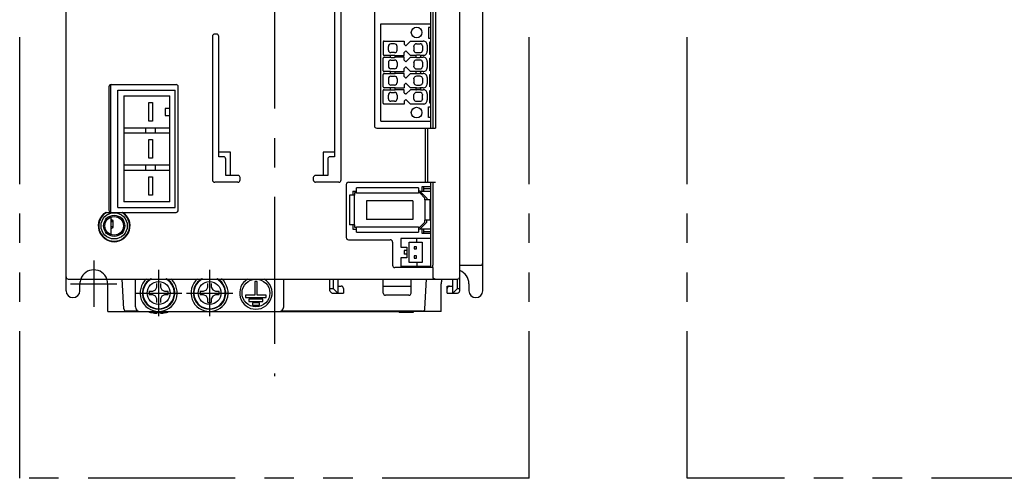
# Model space of a CAD drawing. Extents: x 0 to 493, y 0 to 244.
# Tile 1 of 3: x 0 to 213, y 0 to 99. Entities that reach past the tile are written whole.
import ezdxf

# ---------------------------------------------------------------- set-up
doc = ezdxf.new("R2010")
doc.units = 0
doc.header["$MEASUREMENT"] = 0
doc.linetypes.add('CENTER', pattern=[50.8, 31.75, -6.35, 6.35, -6.35])
doc.linetypes.add('PHANTOM', pattern=[63.5, 31.75, -6.35, 6.35, -6.35, 6.35, -6.35])
for name, color, linetype in [('10', 3, 'CONTINUOUS'), ('12', 7, 'CONTINUOUS'), ('16', 7, 'CENTER'), ('17', 6, 'CENTER'), ('18', 1, 'PHANTOM')]:
    doc.layers.add(name, color=color, linetype=linetype)

msp = doc.modelspace()

# ---------------------------------------------------------------- linework, layer by layer
at = {"layer": '10'}
for p, q in [((10, 40.5), (10, 203.5)), ((95, 40.5), (95, 203.5)), ((100, 40.5), (100, 203.5)), ((76.6, 121.6), (76.6, 76.1)), ((89.22, 122.1), (89.22, 75.6)), ((89.77, 122.1), (89.77, 75.6)), ((69.4, 64.4), (69.4, 112.4)), ((88.8, 75.6), (88.8, 105.82)), ((68, 100.9), (68, 69.4)), ((78, 77.09), (78, 98.09)), ((78, 98.09), (88.8, 98.09)), ((42.5, 95.9), (42.1, 95.9)), ((88.3, 97.29), (88.3, 94.99)), ((88.8, 97.29), (88.3, 97.29)), ((41.6, 95.4), (41.6, 64.4)), ((43, 69.4), (43, 95.4)), ((78.5, 94.19), (78.5, 91.49)), ((78.7, 94.39), (83, 94.39)), ((80.95, 93.79), (80.15, 93.79)), ((83, 94.39), (83, 93.74)), ((83, 93.74), (83.28, 93.46)), ((83.42, 93.46), (84.35, 94.39)), ((84.35, 94.39), (87.1, 94.39)), ((85.65, 93.79), (86.45, 93.79)), ((88.3, 94.99), (88.8, 94.99)), ((88.55, 91.49), (88.55, 94.19)), ((88.55, 94.19), (88.8, 94.19)), ((79.6, 92.44), (79.6, 93.24)), ((80.95, 91.89), (80.15, 91.89)), ((81.5, 92.44), (81.5, 93.24)), ((83.28, 92.22), (83, 91.94)), ((83, 91.29), (83, 91.94)), ((84.35, 91.29), (83.42, 92.22)), ((85.11, 93.24), (85.11, 92.44)), ((85.65, 91.89), (86.45, 91.89)), ((86.99, 93.24), (86.99, 92.44)), ((88, 93.49), (88, 92.19)), ((88.8, 91.49), (88.55, 91.49)), ((78.5, 87.99), (78.5, 90.69)), ((80.05, 91.29), (78.7, 91.29)), ((78.7, 90.89), (80.05, 90.89)), ((79.6, 89.74), (79.6, 88.94)), ((80.05, 91.29), (80.2, 91.32)), ((80.05, 90.89), (80.05, 91.29)), ((80.05, 90.89), (80.2, 90.87)), ((80.15, 90.29), (80.95, 90.29)), ((80.9, 91.32), (81.05, 91.29)), ((80.9, 90.87), (81.05, 90.89)), ((81.05, 90.89), (81.05, 91.29)), ((81.05, 91.29), (83, 91.29)), ((83, 90.89), (81.05, 90.89)), ((81.5, 89.74), (81.5, 88.94)), ((83, 90.24), (83, 90.89)), ((83, 90.24), (83.28, 89.96)), ((83.42, 89.96), (84.35, 90.89)), ((85.55, 91.29), (84.35, 91.29)), ((84.35, 90.89), (85.55, 90.89)), ((85.11, 89.74), (85.11, 88.94)), ((85.7, 91.32), (85.55, 91.29)), ((85.55, 91.29), (85.55, 90.89)), ((85.55, 90.89), (85.7, 90.87)), ((86.45, 90.29), (85.65, 90.29)), ((86.55, 91.29), (86.4, 91.32)), ((86.55, 90.89), (86.4, 90.87)), ((86.55, 91.29), (86.55, 90.89)), ((87.1, 91.29), (86.55, 91.29)), ((86.55, 90.89), (87.1, 90.89)), ((86.99, 89.74), (86.99, 88.94)), ((88, 89.99), (88, 88.69)), ((88.55, 87.99), (88.55, 90.69)), ((88.8, 90.69), (88.55, 90.69)), ((78.5, 84.49), (78.5, 87.19)), ((80.05, 87.79), (78.7, 87.79)), ((78.7, 87.39), (80.05, 87.39)), ((80.05, 87.79), (80.2, 87.82)), ((80.05, 87.39), (80.05, 87.79)), ((80.05, 87.39), (80.2, 87.37)), ((80.95, 88.39), (80.15, 88.39)), ((80.9, 87.82), (81.05, 87.79)), ((80.9, 87.37), (81.05, 87.39)), ((81.05, 87.39), (81.05, 87.79)), ((81.05, 87.79), (83, 87.79)), ((83, 87.39), (81.05, 87.39)), ((83.28, 88.72), (83, 88.44)), ((83, 87.79), (83, 88.44)), ((83, 86.74), (83, 87.39)), ((84.35, 87.79), (83.42, 88.72)), ((83.42, 86.46), (84.35, 87.39)), ((85.55, 87.79), (84.35, 87.79)), ((84.35, 87.39), (85.55, 87.39)), ((85.7, 87.82), (85.55, 87.79)), ((85.55, 87.79), (85.55, 87.39)), ((85.55, 87.39), (85.7, 87.37)), ((85.65, 88.39), (86.45, 88.39)), ((86.55, 87.79), (86.4, 87.82)), ((86.55, 87.39), (86.4, 87.37)), ((86.55, 87.79), (86.55, 87.39)), ((87.1, 87.79), (86.55, 87.79)), ((86.55, 87.39), (87.1, 87.39)), ((88.8, 87.99), (88.55, 87.99)), ((88.55, 84.49), (88.55, 87.19)), ((88.55, 87.19), (88.8, 87.19)), ((79.6, 86.24), (79.6, 85.44)), ((80.15, 86.79), (80.95, 86.79)), ((81.5, 86.24), (81.5, 85.44)), ((83, 86.74), (83.28, 86.46)), ((83.28, 85.22), (83, 84.94)), ((84.35, 84.29), (83.42, 85.22)), ((85.11, 86.24), (85.11, 85.44)), ((86.45, 86.79), (85.65, 86.79)), ((86.99, 86.24), (86.99, 85.44)), ((88, 86.49), (88, 85.19)), ((19.25, 84.5), (19.25, 57.9)), ((19.7, 57.4), (19.7, 85)), ((19.75, 85), (33.75, 85)), ((21.2, 58.45), (21.2, 83.75)), ((21.2, 83.75), (33.6, 83.75)), ((33.6, 58.45), (33.6, 83.75)), ((34.25, 57.9), (34.25, 84.5)), ((78.5, 80.99), (78.5, 83.69)), ((80.05, 84.29), (78.7, 84.29)), ((78.7, 83.89), (80.05, 83.89)), ((80.2, 84.32), (80.05, 84.29)), ((80.05, 83.89), (80.05, 84.29)), ((80.05, 83.89), (80.2, 83.87)), ((80.95, 84.89), (80.15, 84.89)), ((80.15, 83.29), (80.95, 83.29)), ((81.05, 84.29), (80.9, 84.32)), ((80.9, 83.87), (81.05, 83.89)), ((81.05, 83.89), (81.05, 84.29)), ((81.05, 84.29), (83, 84.29)), ((83, 83.89), (81.05, 83.89)), ((83, 84.94), (83, 84.29)), ((83, 83.24), (83, 83.89)), ((83, 83.24), (83.28, 82.96)), ((83.42, 82.96), (84.35, 83.89)), ((85.55, 84.29), (84.35, 84.29)), ((85.55, 83.89), (84.35, 83.89)), ((85.7, 84.32), (85.55, 84.29)), ((85.55, 84.29), (85.55, 83.89)), ((85.55, 83.89), (85.7, 83.87)), ((85.65, 84.89), (86.45, 84.89)), ((86.45, 83.29), (85.65, 83.29)), ((86.55, 84.29), (86.4, 84.32)), ((86.55, 83.89), (86.4, 83.87)), ((86.55, 84.29), (86.55, 83.89)), ((87.1, 84.29), (86.55, 84.29)), ((86.55, 83.89), (87.1, 83.89)), ((88, 82.99), (88, 81.69)), ((88.8, 84.49), (88.55, 84.49)), ((88.55, 80.99), (88.55, 83.69)), ((88.55, 83.69), (88.8, 83.69)), ((22.5, 82.55), (22.5, 59.65)), ((22.5, 82.55), (32.4, 82.55)), ((27.85, 77.1), (27.85, 81.1)), ((27.85, 81.1), (28.65, 81.1)), ((28.65, 81.1), (28.65, 77.1)), ((32.4, 59.65), (32.4, 82.55)), ((83, 80.79), (78.7, 80.79)), ((79.6, 81.94), (79.6, 82.74)), ((80.95, 81.39), (80.15, 81.39)), ((81.5, 82.74), (81.5, 81.94)), ((83.28, 81.72), (83, 81.44)), ((83, 81.44), (83, 80.79)), ((84.35, 80.79), (83.42, 81.72)), ((87.1, 80.79), (84.35, 80.79)), ((85.11, 81.94), (85.11, 82.74)), ((85.65, 81.39), (86.45, 81.39)), ((86.99, 81.94), (86.99, 82.74)), ((88.8, 80.99), (88.55, 80.99)), ((32.4, 79.85), (31.4, 79.85)), ((31.4, 79.85), (31.4, 78.35)), ((88.3, 77.89), (88.3, 80.19)), ((88.3, 80.19), (88.8, 80.19)), ((28.65, 77.1), (27.85, 77.1)), ((31.4, 78.35), (32.4, 78.35)), ((78, 77.09), (88.8, 77.09)), ((88.8, 77.89), (88.3, 77.89)), ((22.5, 75.65), (32.4, 75.65)), ((22.5, 74.55), (32.4, 74.55)), ((27.25, 74.55), (27.25, 75.65)), ((29.25, 75.65), (29.25, 74.55)), ((77.1, 75.6), (89.77, 75.6)), ((87.54, 75.6), (87.54, 63.9)), ((88.07, 75.6), (88.07, 63.9)), ((27.85, 73.1), (28.65, 73.1)), ((27.85, 69.1), (27.85, 73.1)), ((28.65, 73.1), (28.65, 69.1)), ((45.5, 70.4), (43, 70.4)), ((45.5, 65.4), (45.5, 70.4)), ((68, 70.4), (65.5, 70.4)), ((65.5, 70.4), (65.5, 65.4)), ((28.65, 69.1), (27.85, 69.1)), ((44, 69.4), (43, 69.4)), ((44.5, 65.4), (44.5, 68.9)), ((66.5, 68.9), (66.5, 65.4)), ((68, 69.4), (67, 69.4)), ((22.5, 67.65), (32.4, 67.65)), ((22.5, 66.55), (32.4, 66.55)), ((27.25, 66.55), (27.25, 67.65)), ((29.25, 67.65), (29.25, 66.55)), ((27.85, 65.1), (28.65, 65.1)), ((27.85, 61.1), (27.85, 65.1)), ((28.65, 65.1), (28.65, 61.1)), ((47.1, 63.9), (42.1, 63.9)), ((47.1, 65.4), (44.5, 65.4)), ((47.6, 64.4), (47.6, 64.9)), ((63.4, 64.9), (63.4, 64.4)), ((66.5, 65.4), (63.9, 65.4)), ((68.9, 63.9), (63.9, 63.9)), ((71, 63.9), (89.77, 63.9)), ((88.8, 45.5), (88.8, 63.9)), ((89.22, 63.9), (89.22, 46)), ((70.5, 63.4), (70.5, 52)), ((71.9, 62), (71.9, 61.1)), ((71.9, 62), (72.7, 62)), ((86.1, 62.7), (72.7, 62.7)), ((72.7, 61.6), (72.7, 62.7)), ((86.1, 62.7), (86.1, 61.6)), ((86.4, 62), (86.1, 62)), ((87.9, 60.5), (86.4, 62)), ((86.4, 62), (88.8, 62)), ((87.2, 62.9), (86.8, 62.9)), ((86.8, 62.9), (86.8, 62)), ((87.2, 62.9), (87.2, 62)), ((88.8, 62.9), (87.2, 62.9)), ((88.8, 62.5), (87.2, 62.5)), ((32.4, 59.65), (22.5, 59.65)), ((28.65, 61.1), (27.85, 61.1)), ((71.2, 61.1), (71.2, 54.7)), ((72.3, 61.1), (71.2, 61.1)), ((72.7, 61.6), (72.3, 61.6)), ((72.3, 61.6), (72.3, 61.1)), ((72.3, 54.7), (72.3, 61.1)), ((72.7, 61.6), (86.1, 61.6)), ((84.9, 59.9), (74.9, 59.9)), ((74.9, 59.9), (74.9, 55.9)), ((84.9, 59.9), (84.9, 55.9)), ((86.4, 61.6), (86.1, 61.6)), ((86.4, 61.6), (87.5, 60.5)), ((87.5, 60.1), (87.5, 60.5)), ((88.6, 60.1), (87.5, 60.1)), ((87.5, 60.1), (87.5, 55.7)), ((87.9, 60.5), (87.9, 60.1)), ((88.6, 55.7), (88.6, 60.1)), ((21.2, 58.45), (33.6, 58.45)), ((18.58, 57.4), (33.75, 57.4)), ((19.7, 56.37), (19.7, 52.63)), ((20.2, 55.62), (19.7, 55.93)), ((19.7, 55.72), (20.05, 55.72)), ((19.7, 55.44), (20.2, 55.44)), ((20.2, 54.12), (20.2, 55.62)), ((84.9, 55.9), (74.9, 55.9)), ((86.4, 53.8), (87.9, 55.3)), ((87.5, 55.3), (86.4, 54.2)), ((87.5, 55.3), (87.5, 55.7)), ((88.6, 55.7), (87.5, 55.7)), ((87.9, 55.3), (87.9, 55.7)), ((20.2, 54.31), (19.7, 54.31)), ((19.7, 53.82), (20.2, 54.12)), ((72.3, 54.7), (71.2, 54.7)), ((71.9, 54.7), (71.9, 53.8)), ((71.9, 53.8), (72.7, 53.8)), ((72.3, 54.7), (72.3, 54.2)), ((72.3, 54.2), (72.7, 54.2)), ((86.1, 54.2), (72.7, 54.2)), ((72.7, 53.1), (72.7, 54.2)), ((86.1, 54.2), (86.4, 54.2)), ((86.1, 54.2), (86.1, 53.1)), ((86.4, 53.8), (86.1, 53.8)), ((88.8, 53.8), (86.4, 53.8)), ((86.8, 53.8), (86.8, 52.9)), ((87.2, 53.8), (87.2, 52.9)), ((87.2, 53.3), (88.8, 53.3)), ((71, 51.5), (80, 51.5)), ((72.7, 53.1), (86.1, 53.1)), ((88.8, 51.75), (82.3, 51.75)), ((82.3, 51.75), (82.3, 49.9)), ((85.75, 50.95), (85.75, 51.75)), ((86.8, 52.9), (87.2, 52.9)), ((87.2, 52.9), (88.8, 52.9)), ((80.5, 51), (80.5, 46)), ((82.3, 49.9), (83.6, 49.9)), ((83.6, 49.15), (83, 49.15)), ((83, 49.15), (83, 48.35)), ((83.6, 49.9), (83.6, 47.6)), ((84.1, 50.95), (86.9, 50.95)), ((84.1, 46.55), (84.1, 50.95)), ((85.65, 50), (85.15, 50)), ((85.15, 50), (85.15, 49.5)), ((85.15, 49.5), (85.65, 49.5)), ((85.65, 49.5), (85.65, 50)), ((86.9, 50.95), (86.9, 46.55)), ((83.6, 47.6), (82.3, 47.6)), ((82.3, 47.6), (82.3, 45.75)), ((83.6, 48.35), (83, 48.35)), ((85.65, 48), (85.15, 48)), ((85.15, 48), (85.15, 47.5)), ((85.15, 47.5), (85.65, 47.5)), ((85.65, 47.5), (85.65, 48)), ((89.24, 45.5), (81, 45.5)), ((88.8, 45.75), (82.3, 45.75)), ((86.9, 46.55), (84.1, 46.55)), ((85.75, 46.55), (85.75, 45.75)), ((88.6, 45.75), (88.6, 45.5)), ((89.14, 46), (89.22, 46)), ((89.14, 46), (89.14, 45.5)), ((89.24, 43.5), (89.24, 45.5)), ((95, 46), (99.5, 46)), ((10.5, 43), (94.5, 43)), ((22.5, 36.57), (22.16, 43)), ((25, 37), (25, 43)), ((57, 37), (57, 43)), ((67, 40.5), (67, 43)), ((67.7, 43), (67.7, 41)), ((68.7, 43), (68.7, 40)), ((78.5, 40), (78.5, 43)), ((84.5, 40), (84.5, 43)), ((87.5, 36.57), (87.84, 43)), ((93.5, 40), (93.5, 43)), ((94.5, 41), (94.5, 43)), ((28.72, 40.37), (29.3, 40.7)), ((29.3, 40.7), (29.63, 41.28)), ((29.63, 41.28), (29.63, 42.02)), ((30.37, 42.02), (30.37, 41.28)), ((30.37, 41.28), (30.7, 40.7)), ((30.7, 40.7), (31.28, 40.37)), ((39.72, 40.37), (40.3, 40.7)), ((40.3, 40.7), (40.63, 41.28)), ((40.63, 41.28), (40.63, 42.02)), ((41.37, 42.02), (41.37, 41.28)), ((41.37, 41.28), (41.7, 40.7)), ((41.7, 40.7), (42.28, 40.37)), ((51.25, 42.5), (50.75, 42.5)), ((50.75, 42.5), (50.75, 39.5)), ((51.25, 39.5), (51.25, 42.5)), ((67, 41), (67.7, 41)), ((67.7, 41), (68.7, 40)), ((68.7, 41.5), (69.4, 41.5)), ((69.9, 41), (69.9, 40)), ((78.5, 41.5), (84.5, 41.5)), ((91, 36), (91, 42)), ((92.3, 41.5), (93.5, 41.5)), ((92.3, 40), (92.3, 41.5)), ((93.5, 40), (94.5, 41)), ((94.5, 41), (95, 41)), ((97, 42), (97, 40.5)), ((27.98, 40.37), (28.72, 40.37)), ((28.72, 39.63), (27.98, 39.63)), ((29.3, 39.3), (28.72, 39.63)), ((29.63, 38.72), (29.3, 39.3)), ((29.63, 37.98), (29.63, 38.72)), ((30.7, 39.3), (30.37, 38.72)), ((30.37, 38.72), (30.37, 37.98)), ((31.28, 39.63), (30.7, 39.3)), ((31.28, 40.37), (32.02, 40.37)), ((32.02, 39.63), (31.28, 39.63)), ((38.98, 40.37), (39.72, 40.37)), ((39.72, 39.63), (38.98, 39.63)), ((40.3, 39.3), (39.72, 39.63)), ((40.63, 38.72), (40.3, 39.3)), ((40.63, 37.98), (40.63, 38.72)), ((41.7, 39.3), (41.37, 38.72)), ((41.37, 38.72), (41.37, 37.98)), ((42.28, 39.63), (41.7, 39.3)), ((42.28, 40.37), (43.02, 40.37)), ((43.02, 39.63), (42.28, 39.63)), ((50.75, 39.5), (48.75, 39.5)), ((48.75, 39.5), (48.75, 39)), ((48.75, 39), (53.25, 39)), ((52.5, 38.7), (49.5, 38.7)), ((49.5, 38.7), (49.5, 38.2)), ((53.25, 39.5), (51.25, 39.5)), ((52.5, 38.2), (52.5, 38.7)), ((53.25, 39), (53.25, 39.5)), ((67.5, 40), (69.9, 40)), ((84, 39.5), (79, 39.5)), ((92.3, 40), (94.5, 40)), ((49.5, 38.2), (52.5, 38.2)), ((51.75, 37.9), (50.25, 37.9)), ((50.25, 37.9), (50.25, 37.4)), ((50.25, 37.4), (51.75, 37.4)), ((51.75, 37.4), (51.75, 37.9)), ((19, 36), (81.97, 36)), ((25.57, 36.1), (23, 36.1)), ((28.04, 35.88), (31.96, 35.88)), ((28.27, 35.82), (28.25, 35.82)), ((30.28, 35.82), (29.72, 35.82)), ((29.72, 35.7), (29.72, 35.82)), ((30.28, 35.82), (30.28, 35.7)), ((31.75, 35.82), (31.73, 35.82)), ((87, 36.1), (56.43, 36.1)), ((66.5, 36), (66.5, 36.1)), ((81.97, 36.1), (81.97, 35.8)), ((84.97, 35.8), (81.97, 35.8)), ((84.97, 36.1), (84.97, 35.8)), ((91, 36), (84.97, 36))]:
    msp.add_line(p, q, dxfattribs=at)
for centre, radius in [((85.7, 96.24), 1.15), ((85.7, 78.94), 1.15), ((20.4, 54.5), 2.83), ((20.4, 54.5), 2.3), ((20.4, 54.5), 2), ((51, 40), 3), ((30, 40), 2.46), ((41, 40), 2.46)]:
    msp.add_circle(centre, radius, dxfattribs=at)
for centre, radius, start, end in [((42.1, 95.4), 0.5, 90, 180), ((42.5, 95.4), 0.5, 0, 90), ((80.15, 93.24), 0.548, 90, 180), ((80.95, 93.24), 0.548, 0, 90), ((85.65, 93.24), 0.548, 90, 168.7984), ((86.45, 93.24), 0.548, 11.7912, 90), ((87.1, 93.49), 0.9, 359.9994, 90.0006), ((80.15, 92.44), 0.548, 180, 270), ((80.95, 92.44), 0.548, 270, 0), ((83.35, 93.53), 0.1, 225, 315), ((83.35, 92.15), 0.1, 45, 135), ((67.44, 93.24), 17.67, 0.0024, 0.3479), ((67.44, 92.44), 17.67, 359.6521, 359.9976), ((85.65, 92.44), 0.548, 191.2016, 270), ((86.45, 92.44), 0.548, 270, 348.2088), ((104.67, 93.24), 17.68, 179.6339, 179.9972), ((104.46, 92.44), 17.47, 180.0007, 180.3682), ((87.1, 92.19), 0.9, 269.9994, 0.0006), ((78.7, 90.69), 0.2, 89.9991, 180.001), ((80.15, 89.74), 0.548, 90, 180), ((80.95, 89.74), 0.548, 0, 90), ((83.35, 90.03), 0.1, 225, 315), ((85.65, 89.74), 0.548, 90, 168.7984), ((67.44, 89.74), 17.67, 0.0024, 0.3479), ((86.45, 89.74), 0.548, 11.7912, 90), ((104.46, 89.74), 17.48, 179.6318, 179.9993), ((87.1, 89.99), 0.9, 359.9994, 90.0006), ((78.7, 87.19), 0.2, 89.9994, 180.0006), ((80.15, 88.94), 0.548, 180, 270), ((80.95, 88.94), 0.548, 270, 0), ((83.35, 88.65), 0.1, 45, 135), ((67.44, 88.94), 17.67, 359.6521, 359.9976), ((85.65, 88.94), 0.548, 191.2016, 270), ((86.45, 88.94), 0.548, 270, 348.2088), ((104.66, 88.94), 17.68, 180.0028, 180.3661), ((87.1, 88.69), 0.9, 269.9994, 0.0006), ((87.1, 86.49), 0.9, 359.9994, 90.0006), ((80.15, 86.24), 0.548, 90, 180), ((80.15, 85.44), 0.548, 180, 270), ((80.95, 86.24), 0.548, 0, 90), ((80.95, 85.44), 0.548, 270, 0), ((83.35, 86.53), 0.1, 225, 315), ((83.35, 85.15), 0.1, 45, 135), ((85.65, 86.24), 0.548, 90, 168.7984), ((67.44, 86.24), 17.67, 0.0024, 0.3479), ((67.44, 85.44), 17.67, 359.6521, 359.9976), ((85.65, 85.44), 0.548, 191.2016, 270), ((86.45, 86.24), 0.548, 11.7912, 90), ((86.45, 85.44), 0.548, 270, 348.2088), ((104.67, 86.24), 17.68, 179.6339, 179.9972), ((104.46, 85.44), 17.47, 180.0007, 180.3682), ((87.1, 85.19), 0.9, 269.9994, 0.0006), ((19.75, 84.5), 0.5, 90, 180), ((33.75, 84.5), 0.5, 0, 90), ((78.7, 83.69), 0.2, 89.9994, 180.0006), ((80.15, 82.74), 0.548, 90, 180), ((80.95, 82.74), 0.548, 0, 90), ((83.35, 83.03), 0.1, 225, 315), ((85.65, 82.74), 0.548, 90, 168.7984), ((86.45, 82.74), 0.548, 11.7912, 90), ((87.1, 82.99), 0.9, 359.9994, 90.0006), ((78.7, 80.99), 0.2, 179.9994, 270.0009), ((80.15, 81.94), 0.548, 180, 270), ((80.95, 81.94), 0.548, 270, 0), ((83.35, 81.65), 0.1, 45, 135), ((67.44, 82.74), 17.67, 0.0024, 0.3479), ((67.44, 81.94), 17.67, 359.6521, 359.9976), ((85.65, 81.94), 0.548, 191.2016, 270), ((86.45, 81.94), 0.548, 270, 348.2088), ((104.46, 82.74), 17.48, 179.6318, 179.9993), ((104.46, 81.94), 17.47, 180.0007, 180.3682), ((87.1, 81.69), 0.9, 269.9994, 0.0006), ((77.1, 76.1), 0.5, 180, 270), ((44, 68.9), 0.5, 0, 90), ((67, 68.9), 0.5, 90, 180), ((42.1, 64.4), 0.5, 180, 270), ((47.1, 64.9), 0.5, 0, 90), ((47.1, 64.4), 0.5, 270, 0), ((63.9, 64.9), 0.5, 90, 180), ((63.9, 64.4), 0.5, 180, 270), ((68.9, 64.4), 0.5, 270, 0), ((71, 63.4), 0.5, 90, 180), ((19.75, 57.9), 0.5, 180, 270), ((33.75, 57.9), 0.5, 270, 0), ((20.4, 54.5), 3.43, 122.1791, 57.8209), ((20.4, 54.5), 3.32, 119.2209, 60.7791), ((71, 52), 0.5, 180, 270), ((80, 51), 0.5, 0, 90), ((81, 46), 0.5, 180, 270), ((94, 42), 3, 0, 70.5222), ((99.5, 46.5), 0.5, 270, 0), ((10.5, 43.5), 0.5, 180, 270), ((30, 40), 4, 130.6037, 49.3963), ((30, 40), 3.5, 119.379, 60.621), ((30, 40), 3.4, 116.8658, 63.1342), ((41, 40), 4, 130.6037, 49.3963), ((41, 40), 3.5, 119.379, 60.621), ((41, 40), 3.4, 116.8658, 63.1342), ((51, 40), 3.5, 120.9575, 59.0425), ((94, 42), 3, 160.52, 180), ((94.5, 43.5), 0.5, 270, 0), ((11.5, 40.5), 1.5, 180, 0), ((67.5, 40.5), 0.5, 180, 270), ((69.4, 41), 0.5, 0, 90), ((92.8, 41), 0.5, 90, 180), ((94.5, 40.5), 0.5, 270, 0), ((98.5, 40.5), 1.5, 180, 0), ((30, 40), 2.05, 169.6018, 190.3982), ((30, 40), 2.05, 349.6018, 10.3982), ((41, 40), 2.05, 169.6018, 190.3982), ((41, 40), 2.05, 349.6018, 10.3982), ((79, 40), 0.5, 180, 270), ((84, 40), 0.5, 270, 0), ((23, 36.6), 0.5, 183, 270), ((26, 37), 1, 180, 270), ((41, 40), 2.05, 259.6018, 280.3982), ((56, 37), 1, 270, 0), ((87, 36.6), 0.5, 270, 357), ((28.32, 36.84), 1, 238.8464, 253.743), ((30, 42.6), 7, 253.743, 255.5225), ((30, 42.6), 6.99, 255.7013, 260.3916), ((29.59, 40.88), 5.24, 261.7006, 267.8867), ((30.72, 37.45), 1.8, 255.7888, 266.2741), ((30.41, 40.88), 5.24, 272.1133, 278.2994), ((30, 42.6), 6.99, 279.6084, 284.2987), ((30, 42.6), 7, 284.4775, 286.257), ((31.68, 36.84), 1, 286.257, 301.1536)]:
    msp.add_arc(centre, radius, start, end, dxfattribs=at)
for centre, major_axis, start_param, end_param in [((78.7, 94.19), (-0.141, 0.141), -0.78536, 0.78536), ((78.7, 91.49), (0.141, 0.141), 2.356233, 3.926953), ((78.7, 87.99), (0.141, 0.141), 2.356233, 3.926953), ((78.7, 84.49), (0.141, 0.141), 2.356233, 3.926953)]:
    msp.add_ellipse(centre, major_axis=major_axis, ratio=0.999924, start_param=start_param, end_param=end_param, dxfattribs=at)
for points, knots in [([(80.2, 91.32), (80.2, 91.32), (80.2, 91.32), (80.21, 91.32), (80.22, 91.32), (80.24, 91.32), (80.27, 91.32), (80.31, 91.32), (80.36, 91.32), (80.42, 91.32), (80.48, 91.32), (80.55, 91.32), (80.62, 91.32), (80.68, 91.32), (80.74, 91.32), (80.79, 91.32), (80.83, 91.32), (80.86, 91.32), (80.88, 91.32), (80.89, 91.32), (80.9, 91.32), (80.9, 91.32), (80.9, 91.32)], [0, 0, 0, 0, 0.004792, 0.014024, 0.027623, 0.045463, 0.093204, 0.155534, 0.230221, 0.314585, 0.405599, 0.499999, 0.594398, 0.685412, 0.769775, 0.844461, 0.906792, 0.954533, 0.972373, 0.985973, 0.995207, 1, 1, 1, 1]), ([(80.2, 90.87), (80.2, 90.87), (80.2, 90.87), (80.21, 90.87), (80.22, 90.87), (80.24, 90.87), (80.27, 90.87), (80.31, 90.87), (80.36, 90.87), (80.42, 90.87), (80.48, 90.87), (80.55, 90.87), (80.62, 90.87), (80.68, 90.87), (80.74, 90.87), (80.79, 90.87), (80.83, 90.87), (80.86, 90.87), (80.88, 90.87), (80.89, 90.87), (80.9, 90.87), (80.9, 90.87), (80.9, 90.87)], [0, 0, 0, 0, 0.004793, 0.014026, 0.027627, 0.045467, 0.093207, 0.155537, 0.230223, 0.314587, 0.405601, 0.500001, 0.594401, 0.685414, 0.769777, 0.844463, 0.906793, 0.954534, 0.972376, 0.985976, 0.995208, 1, 1, 1, 1]), ([(86.4, 91.32), (86.4, 91.32), (86.4, 91.32), (86.39, 91.32), (86.38, 91.32), (86.36, 91.32), (86.33, 91.32), (86.29, 91.32), (86.24, 91.32), (86.18, 91.32), (86.12, 91.32), (86.05, 91.32), (85.98, 91.32), (85.92, 91.32), (85.86, 91.32), (85.81, 91.32), (85.77, 91.32), (85.74, 91.32), (85.72, 91.32), (85.71, 91.32), (85.7, 91.32), (85.7, 91.32), (85.7, 91.32)], [0, 0, 0, 0, 0.004793, 0.014026, 0.027627, 0.045467, 0.093208, 0.155537, 0.230223, 0.314587, 0.405601, 0.500001, 0.594401, 0.685415, 0.769778, 0.844463, 0.906793, 0.954534, 0.972376, 0.985976, 0.995208, 1, 1, 1, 1]), ([(85.7, 90.87), (85.7, 90.87), (85.7, 90.87), (85.71, 90.87), (85.72, 90.87), (85.74, 90.87), (85.77, 90.87), (85.81, 90.87), (85.86, 90.87), (85.92, 90.87), (85.98, 90.87), (86.05, 90.87), (86.12, 90.87), (86.18, 90.87), (86.24, 90.87), (86.29, 90.87), (86.33, 90.87), (86.36, 90.87), (86.38, 90.87), (86.39, 90.87), (86.4, 90.87), (86.4, 90.87), (86.4, 90.87)], [0, 0, 0, 0, 0.004793, 0.014026, 0.027627, 0.045467, 0.093207, 0.155537, 0.230223, 0.314587, 0.405601, 0.500001, 0.594401, 0.685414, 0.769777, 0.844463, 0.906793, 0.954534, 0.972376, 0.985976, 0.995208, 1, 1, 1, 1]), ([(80.2, 87.82), (80.2, 87.82), (80.2, 87.82), (80.21, 87.82), (80.22, 87.82), (80.24, 87.82), (80.27, 87.82), (80.31, 87.82), (80.36, 87.82), (80.42, 87.82), (80.48, 87.82), (80.55, 87.82), (80.62, 87.82), (80.68, 87.82), (80.74, 87.82), (80.79, 87.82), (80.83, 87.82), (80.86, 87.82), (80.88, 87.82), (80.89, 87.82), (80.9, 87.82), (80.9, 87.82), (80.9, 87.82)], [0, 0, 0, 0, 0.004792, 0.014024, 0.027623, 0.045463, 0.093204, 0.155534, 0.230221, 0.314585, 0.405599, 0.499999, 0.594398, 0.685412, 0.769775, 0.844461, 0.906792, 0.954533, 0.972373, 0.985973, 0.995207, 1, 1, 1, 1]), ([(80.2, 87.37), (80.2, 87.37), (80.2, 87.37), (80.21, 87.37), (80.22, 87.37), (80.24, 87.37), (80.27, 87.37), (80.31, 87.37), (80.36, 87.37), (80.42, 87.37), (80.48, 87.37), (80.55, 87.37), (80.62, 87.37), (80.68, 87.37), (80.74, 87.37), (80.79, 87.37), (80.83, 87.37), (80.86, 87.37), (80.88, 87.37), (80.89, 87.37), (80.9, 87.37), (80.9, 87.37), (80.9, 87.37)], [0, 0, 0, 0, 0.004793, 0.014026, 0.027627, 0.045467, 0.093207, 0.155537, 0.230223, 0.314587, 0.405601, 0.500001, 0.594401, 0.685414, 0.769777, 0.844463, 0.906793, 0.954534, 0.972376, 0.985976, 0.995208, 1, 1, 1, 1]), ([(86.4, 87.82), (86.4, 87.82), (86.4, 87.82), (86.39, 87.82), (86.38, 87.82), (86.36, 87.82), (86.33, 87.82), (86.29, 87.82), (86.24, 87.82), (86.18, 87.82), (86.12, 87.82), (86.05, 87.82), (85.98, 87.82), (85.92, 87.82), (85.86, 87.82), (85.81, 87.82), (85.77, 87.82), (85.74, 87.82), (85.72, 87.82), (85.71, 87.82), (85.7, 87.82), (85.7, 87.82), (85.7, 87.82)], [0, 0, 0, 0, 0.004793, 0.014026, 0.027627, 0.045467, 0.093208, 0.155537, 0.230223, 0.314587, 0.405601, 0.500001, 0.594401, 0.685415, 0.769778, 0.844463, 0.906793, 0.954534, 0.972376, 0.985976, 0.995208, 1, 1, 1, 1]), ([(85.7, 87.37), (85.7, 87.37), (85.7, 87.37), (85.71, 87.37), (85.72, 87.37), (85.74, 87.37), (85.77, 87.37), (85.81, 87.37), (85.86, 87.37), (85.92, 87.37), (85.98, 87.37), (86.05, 87.37), (86.12, 87.37), (86.18, 87.37), (86.24, 87.37), (86.29, 87.37), (86.33, 87.37), (86.36, 87.37), (86.38, 87.37), (86.39, 87.37), (86.4, 87.37), (86.4, 87.37), (86.4, 87.37)], [0, 0, 0, 0, 0.004793, 0.014026, 0.027627, 0.045467, 0.093207, 0.155537, 0.230223, 0.314587, 0.405601, 0.500001, 0.594401, 0.685414, 0.769777, 0.844463, 0.906793, 0.954534, 0.972376, 0.985976, 0.995208, 1, 1, 1, 1]), ([(80.9, 84.32), (80.9, 84.32), (80.9, 84.32), (80.89, 84.32), (80.88, 84.32), (80.86, 84.32), (80.83, 84.32), (80.79, 84.32), (80.74, 84.32), (80.68, 84.32), (80.62, 84.32), (80.55, 84.32), (80.48, 84.32), (80.42, 84.32), (80.36, 84.32), (80.31, 84.32), (80.27, 84.32), (80.24, 84.32), (80.22, 84.32), (80.21, 84.32), (80.2, 84.32), (80.2, 84.32), (80.2, 84.32)], [0, 0, 0, 0, 0.004793, 0.014026, 0.027627, 0.045467, 0.093208, 0.155537, 0.230223, 0.314587, 0.405601, 0.500001, 0.594401, 0.685415, 0.769778, 0.844463, 0.906793, 0.954534, 0.972376, 0.985976, 0.995208, 1, 1, 1, 1]), ([(80.2, 83.87), (80.2, 83.87), (80.2, 83.87), (80.21, 83.87), (80.22, 83.87), (80.24, 83.87), (80.27, 83.87), (80.31, 83.87), (80.36, 83.87), (80.42, 83.87), (80.48, 83.87), (80.55, 83.87), (80.62, 83.87), (80.68, 83.87), (80.74, 83.87), (80.79, 83.87), (80.83, 83.87), (80.86, 83.87), (80.88, 83.87), (80.89, 83.87), (80.9, 83.87), (80.9, 83.87), (80.9, 83.87)], [0, 0, 0, 0, 0.004793, 0.014026, 0.027627, 0.045467, 0.093207, 0.155537, 0.230223, 0.314587, 0.405601, 0.500001, 0.594401, 0.685414, 0.769777, 0.844463, 0.906793, 0.954534, 0.972376, 0.985976, 0.995208, 1, 1, 1, 1]), ([(85.7, 84.32), (85.7, 84.32), (85.7, 84.32), (85.71, 84.32), (85.72, 84.32), (85.74, 84.32), (85.77, 84.32), (85.81, 84.32), (85.86, 84.32), (85.92, 84.32), (85.98, 84.32), (86.05, 84.32), (86.12, 84.32), (86.18, 84.32), (86.24, 84.32), (86.29, 84.32), (86.33, 84.32), (86.36, 84.32), (86.38, 84.32), (86.39, 84.32), (86.4, 84.32), (86.4, 84.32), (86.4, 84.32)], [0, 0, 0, 0, 0.004792, 0.014024, 0.027623, 0.045463, 0.093204, 0.155534, 0.230221, 0.314585, 0.405599, 0.499999, 0.594398, 0.685412, 0.769775, 0.844461, 0.906792, 0.954533, 0.972373, 0.985973, 0.995207, 1, 1, 1, 1]), ([(86.4, 83.87), (86.4, 83.87), (86.4, 83.87), (86.39, 83.87), (86.38, 83.87), (86.36, 83.87), (86.33, 83.87), (86.29, 83.87), (86.24, 83.87), (86.18, 83.87), (86.12, 83.87), (86.05, 83.87), (85.98, 83.87), (85.92, 83.87), (85.86, 83.87), (85.81, 83.87), (85.77, 83.87), (85.74, 83.87), (85.72, 83.87), (85.71, 83.87), (85.7, 83.87), (85.7, 83.87), (85.7, 83.87)], [0, 0, 0, 0, 0.004792, 0.014024, 0.027623, 0.045463, 0.093204, 0.155534, 0.230221, 0.314585, 0.405599, 0.499999, 0.594398, 0.685412, 0.769775, 0.844461, 0.906792, 0.954533, 0.972373, 0.985973, 0.995207, 1, 1, 1, 1]), ([(89.71, 43), (89.68, 43), (89.63, 43), (89.55, 43.03), (89.47, 43.07), (89.4, 43.12), (89.33, 43.19), (89.28, 43.28), (89.25, 43.39), (89.24, 43.46), (89.24, 43.5)], [0, 0, 0, 0, 0.105984, 0.213782, 0.325303, 0.442597, 0.567814, 0.702797, 0.847901, 1, 1, 1, 1]), ([(29.4, 35.65), (29.42, 35.65), (29.53, 35.66), (29.64, 35.68), (29.72, 35.7)], [0, 0, 0, 0, 0.248301, 1, 1, 1, 1])]:
    msp.add_open_spline(points, degree=3, knots=knots, dxfattribs=at)
at = {"layer": '12', "ltscale": 2}
for p, q in [((16, 47.01), (16, 36.99)), ((10.99, 42), (21.01, 42)), ((13, 40.5), (13, 42)), ((19, 36), (19, 42))]:
    msp.add_line(p, q, dxfattribs=at)
for start, end in [(19.4712, 160.5288), (160.52, 180), (0, 19.48)]:
    msp.add_arc((16, 42), 3, start, end, dxfattribs=at)
at = {"layer": '16'}
msp.add_line((55, 213.15), (55, 22.04), dxfattribs=at)
at = {"layer": '17'}
for p, q in [((30, 45), (30, 35)), ((41, 45), (41, 35)), ((25, 40), (35, 40)), ((36, 40), (46, 40))]:
    msp.add_line(p, q, dxfattribs=at)
at = {"layer": '18'}
for p, q in [((0, 0), (0, 244)), ((110, 0), (110, 244)), ((144.12, 0), (144.12, 244)), ((110, 0), (0, 0)), ((419.12, 0), (144.12, 0))]:
    msp.add_line(p, q, dxfattribs=at)

doc.saveas('drawing.dxf')
